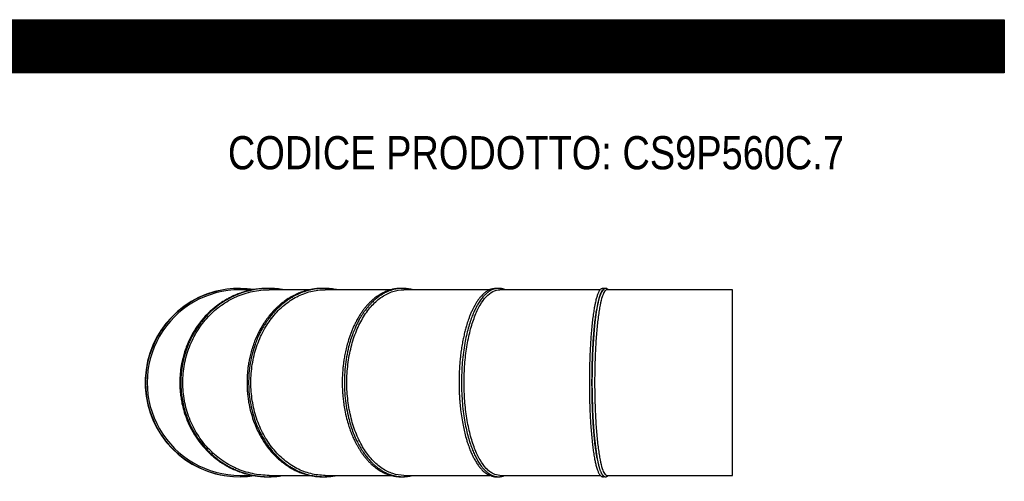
# Model space of a CAD drawing. Header units: millimetres. Extents: x 0 to 5940, y 0 to 4200.
# Tile 5 of 5: x 2970 to 5940, y 2808 to 4200. Entities that reach past the tile are written whole.
import ezdxf

# ---------------------------------------------------------------- set-up
doc = ezdxf.new("R2010")
doc.units = ezdxf.units.MM
doc.header["$LTSCALE"] = 20
doc.layers.add('Default', color=7, linetype='Continuous')
doc.layers.add('TUBO_X_GOMITO_90', color=7, linetype='Continuous')

# ---------------------------------------------------------------- blocks, each defined once
blk = doc.blocks.new('SE2')
at = {"layer": 'TUBO_X_GOMITO_90', "color": 7, "linetype": 'Continuous'}
for p, q in [((3674, 3385.8), (3634.6, 3385.8)), ((3845.6, 3385.8), (3722.9, 3385.8)), ((4089.4, 3385.8), (3891.4, 3385.8)), ((4388.4, 3385.8), (4128.7, 3385.8)), ((4721.2, 3385.8), (4418.5, 3385.8)), ((5120, 3385.8), (4741.2, 3385.8)), ((5120, 2825.8), (5120, 3385.8)), ((3634.6, 2825.8), (3674.2, 2825.8)), ((3722.9, 2825.8), (3845.8, 2825.8)), ((3891.4, 2825.8), (4089.4, 2825.8)), ((4128.7, 2825.8), (4388.3, 2825.8)), ((4418.5, 2825.8), (4721.2, 2825.8)), ((4741.2, 2825.8), (5120, 2825.8))]:
    blk.add_line(p, q, dxfattribs=at)
for centre, radius, start, end in [((3633.6, 3105.8), 284, 81.2247, 278.7761), ((3632.5, 3105.8), 284, 80.7616, 81.0617), ((3632.5, 3105.8), 284, 99.682, 266.1327), ((3634.6, 3105.8), 280, 89.9989, 270.0015), ((3632.5, 3105.8), 284, 273.7233, 278.9558)]:
    blk.add_arc(centre, radius, start, end, dxfattribs=at)
for start_param, end_param in [(0, 2.534717), (0.676217, 2.534688)]:
    blk.add_ellipse((4733.1, 3105.8), major_axis=(0, 280), ratio=0.131652, start_param=start_param, end_param=end_param, dxfattribs=at)
for points, knots in [([(3761.9, 3385.8), (3760.9, 3386), (3754.5, 3387.1), (3742.4, 3388.7), (3725.9, 3389.8), (3708.9, 3389.8), (3691, 3388.6), (3672.3, 3385.8), (3653.6, 3381.6), (3636.2, 3376.2), (3620, 3369.9), (3606.4, 3363.6), (3596.3, 3358.2), (3589.8, 3354.4), (3584.9, 3351.4), (3579.1, 3347.7), (3571.8, 3342.8), (3563.7, 3336.9), (3555.8, 3330.6), (3546.2, 3322.3), (3532.1, 3308.8), (3514.6, 3288.8), (3496.8, 3263.4), (3483.6, 3239.3), (3474.1, 3217.6), (3467.7, 3199.8), (3463.5, 3185.5), (3460.8, 3174.9), (3459, 3166.6), (3457.1, 3156.6), (3455.3, 3144.6), (3453.6, 3129), (3453.2, 3119.2), (3453, 3112.7)], [0.7271706, 0.7271706, 0.7271706, 0.7271706, 0.728996, 0.7390419, 0.7491765, 0.7588648, 0.7697826, 0.7815259, 0.7930505, 0.8042464, 0.8142462, 0.8242484, 0.8309101, 0.8347114, 0.8375271, 0.8411722, 0.8469385, 0.8529811, 0.8588976, 0.8647055, 0.8752463, 0.8930011, 0.9107197, 0.9284365, 0.9398181, 0.9508912, 0.9604583, 0.9649222, 0.9693201, 0.9748519, 0.9817405, 0.9901987, 1, 1, 1, 1]), ([(3765.1, 3385.8), (3763.3, 3386.1), (3755.8, 3387.4), (3742.9, 3389), (3727, 3389.9), (3714, 3389.8), (3703.7, 3389.2), (3695.5, 3388.5), (3687.7, 3387.6), (3681.1, 3386.6), (3675.5, 3385.6), (3669.8, 3384.5), (3659.9, 3382.2), (3644.4, 3378), (3624.6, 3370.7), (3604.7, 3361.3), (3586.5, 3350.8), (3569.3, 3339), (3552.8, 3325.7), (3537, 3310.6), (3522.4, 3294.3), (3509.1, 3276.9), (3499.1, 3261.3), (3491.9, 3248.6), (3487.5, 3240.3), (3484.3, 3233.6), (3481.7, 3227.9), (3478, 3219.2), (3471.8, 3203.4), (3465, 3181), (3459.6, 3154.8), (3456.5, 3128.9), (3455.7, 3104.1), (3456.7, 3080.7), (3459.4, 3058.3), (3463.8, 3035.9), (3469.7, 3014.8), (3475.7, 2997.8), (3480.9, 2985.3), (3485.4, 2975.6), (3490.5, 2965.3), (3497.8, 2952.2), (3507.9, 2936.5), (3520, 2920.2), (3532.1, 2906.3), (3543, 2895.2), (3553.7, 2885.3), (3564.7, 2876.2), (3574.5, 2869), (3582.4, 2863.7), (3589, 2859.4), (3596.5, 2855), (3605.7, 2849.9), (3616.8, 2844.5), (3629.4, 2839.1), (3643.1, 2834.1), (3656.4, 2830.2), (3667.7, 2827.5), (3676.5, 2825.8), (3684.1, 2824.5), (3692.4, 2823.4), (3703.2, 2822.3), (3716.9, 2821.6), (3733, 2821.9), (3749.3, 2823.2), (3760, 2824.8), (3765.1, 2825.7)], [0.2271017, 0.2271017, 0.2271017, 0.2271017, 0.230496, 0.240717, 0.2505845, 0.2593499, 0.2642505, 0.2692384, 0.2742454, 0.2784483, 0.2813034, 0.284454, 0.2888744, 0.2997041, 0.3132607, 0.3266434, 0.3390356, 0.3506386, 0.3634045, 0.3763089, 0.3887537, 0.401233, 0.4141314, 0.4204922, 0.4262217, 0.4301799, 0.4330082, 0.4368873, 0.4462266, 0.4616639, 0.4764547, 0.4911574, 0.5052983, 0.5179009, 0.5305038, 0.543107, 0.5561954, 0.5674003, 0.5735944, 0.5790345, 0.5855501, 0.5932349, 0.6045583, 0.6176179, 0.6281826, 0.6364225, 0.6447859, 0.6536328, 0.6614639, 0.6662707, 0.6703917, 0.6754957, 0.6816051, 0.6890919, 0.6975497, 0.7062211, 0.7152134, 0.7223584, 0.7271419, 0.7314098, 0.736295, 0.7423355, 0.750948, 0.7611425, 0.7713789, 0.7806665, 0.7806665, 0.7806665, 0.7806665]), ([(3886.3, 3389.7), (3883.9, 3389.8), (3879.4, 3389.8), (3872.8, 3389.5), (3865.2, 3388.9), (3856, 3387.8), (3846, 3385.9), (3836.6, 3383.7), (3829.2, 3381.6), (3823.4, 3379.7), (3818.6, 3378), (3811.5, 3375.2), (3799.8, 3370.1), (3784.4, 3361.8), (3769.9, 3352.1), (3758.8, 3343.5), (3750.9, 3336.7), (3744.6, 3330.9), (3739.3, 3325.6), (3733.8, 3319.8), (3727.3, 3312.6), (3720.1, 3303.8), (3713.1, 3294.3), (3706.3, 3284.4), (3698.3, 3271.5), (3689.4, 3255), (3680.7, 3235.8), (3673.6, 3216.9), (3668.2, 3199.3), (3664.7, 3185.2), (3662.4, 3174.6), (3660.9, 3166.4), (3659.3, 3156.4), (3657.7, 3144.5), (3656.3, 3128.9), (3655.9, 3119.1), (3655.7, 3112.7)], [0.7520697, 0.7520697, 0.7520697, 0.7520697, 0.7571953, 0.761474, 0.7659516, 0.7730622, 0.7809732, 0.7871181, 0.7929936, 0.7969382, 0.7996989, 0.8034716, 0.8125224, 0.8256399, 0.8388107, 0.8468456, 0.8531902, 0.8588812, 0.863225, 0.8674495, 0.8739737, 0.8813709, 0.8886236, 0.8957141, 0.9031604, 0.916119, 0.9290753, 0.9401363, 0.9511758, 0.9605559, 0.9650044, 0.9693967, 0.9749166, 0.9817954, 0.9902286, 1, 1, 1, 1]), ([(3926.7, 3385.8), (3926.5, 3385.8), (3923.3, 3386.5), (3918, 3387.5), (3910.5, 3388.5), (3903.1, 3389.3), (3894.9, 3389.7), (3886.3, 3389.8), (3877.7, 3389.5), (3868.7, 3388.8), (3859, 3387.5), (3848.4, 3385.4), (3838.2, 3382.9), (3829.8, 3380.2), (3823.5, 3378), (3818, 3375.9), (3811.8, 3373.2), (3804.7, 3369.9), (3797.8, 3366.4), (3791.5, 3362.8), (3786, 3359.4), (3781.3, 3356.4), (3777.4, 3353.7), (3773.5, 3351), (3768.9, 3347.6), (3763.5, 3343.3), (3755.2, 3336.3), (3743.9, 3325.7), (3732.2, 3312.8), (3723.1, 3301.3), (3716.6, 3292.4), (3711.4, 3284.7), (3707.1, 3277.8), (3703.2, 3271.2), (3698.5, 3262.9), (3692.6, 3251.3), (3686, 3236.6), (3678.7, 3217.7), (3671.4, 3194), (3665, 3164.8), (3661.2, 3133.6), (3660.1, 3102), (3661.8, 3070.5), (3666.4, 3039.3), (3673.1, 3011.4), (3681.1, 2987), (3689.8, 2965.8), (3698.6, 2948.3), (3706.4, 2934.8), (3712.6, 2925), (3719.5, 2915.1), (3728, 2903.9), (3738.3, 2891.9), (3749.6, 2880.3), (3759.8, 2871.2), (3768.2, 2864.5), (3774.3, 2859.9), (3780.1, 2855.9), (3787.1, 2851.3), (3797.9, 2845), (3811.7, 2838.1), (3827, 2832.1), (3842.1, 2827.5), (3857.1, 2824.3), (3871.9, 2822.4), (3886, 2821.6), (3899, 2821.9), (3910, 2822.9), (3918, 2824.1), (3923.1, 2825), (3925.9, 2825.6), (3926.7, 2825.8)], [0.2271281, 0.2271281, 0.2271281, 0.2271281, 0.2276332, 0.2338372, 0.238388, 0.2434758, 0.2494473, 0.2555802, 0.2614383, 0.2675161, 0.2744317, 0.2819996, 0.2900463, 0.2961158, 0.300113, 0.3037602, 0.308333, 0.3138761, 0.3195165, 0.3240491, 0.328481, 0.3322939, 0.3352007, 0.3378145, 0.3416346, 0.3464098, 0.3512207, 0.3627407, 0.3758731, 0.3839419, 0.3900337, 0.3960137, 0.400837, 0.404866, 0.4097132, 0.41777, 0.42811, 0.4378484, 0.4530543, 0.4707005, 0.488345, 0.5059885, 0.5236322, 0.541277, 0.558924, 0.572531, 0.5853775, 0.5989437, 0.6070814, 0.6133323, 0.6199959, 0.6290995, 0.6392397, 0.6494585, 0.6598578, 0.6654368, 0.6704589, 0.6748179, 0.6794163, 0.6869614, 0.6997882, 0.710613, 0.7205666, 0.7324526, 0.7424622, 0.7517873, 0.7619629, 0.7697744, 0.7748246, 0.7789092, 0.7806418, 0.7806418, 0.7806418, 0.7806418]), ([(4123.8, 3389.7), (4123.2, 3389.7), (4121.3, 3389.8), (4117.9, 3389.8), (4113.2, 3389.7), (4107.4, 3389.2), (4101.1, 3388.4), (4095, 3387.2), (4088.5, 3385.6), (4081.2, 3383.3), (4072.5, 3379.9), (4064, 3375.8), (4057, 3371.8), (4051.6, 3368.3), (4046.7, 3364.9), (4040.6, 3360.3), (4033.4, 3354.3), (4025.6, 3346.9), (4018.5, 3339.3), (4011.9, 3331.6), (4005.8, 3323.7), (3999.8, 3315.1), (3993.9, 3306), (3988.8, 3297.3), (3984.7, 3289.8), (3981.4, 3283.3), (3977.9, 3275.9), (3973.9, 3266.9), (3969.6, 3256.5), (3965.7, 3245.7), (3961.3, 3232.6), (3956.8, 3217), (3952.6, 3199.4), (3949.9, 3185.2), (3948.2, 3174.6), (3947, 3166.3), (3945.7, 3156.4), (3944.5, 3144.5), (3943.4, 3128.9), (3943.1, 3119.1), (3943, 3112.7)], [0.7494486, 0.7494486, 0.7494486, 0.7494486, 0.7510082, 0.7546129, 0.7586664, 0.7637473, 0.7700953, 0.7756811, 0.7804803, 0.7877127, 0.7958639, 0.8046801, 0.8116285, 0.8162033, 0.820443, 0.8261042, 0.8342746, 0.8424495, 0.8506236, 0.8575751, 0.8645684, 0.8719349, 0.8793637, 0.8867848, 0.8920595, 0.8963275, 0.9009788, 0.9077432, 0.9149707, 0.9219917, 0.9288334, 0.9399341, 0.9510036, 0.9604988, 0.9649625, 0.9693582, 0.9748771, 0.9817582, 0.9902067, 1, 1, 1, 1]), ([(4154.2, 3385.9), (4153.7, 3386), (4148.9, 3387.3), (4139.2, 3389.2), (4127.3, 3389.9), (4118.1, 3389.6), (4111.9, 3389), (4106.2, 3388.2), (4100.2, 3387), (4094.5, 3385.5), (4089.2, 3383.8), (4083.2, 3381.6), (4075.3, 3378.3), (4065.3, 3373.1), (4056.1, 3367.2), (4048.8, 3361.7), (4043.8, 3357.7), (4039.2, 3353.7), (4034.4, 3349.3), (4029.1, 3343.9), (4023, 3337.2), (4016.3, 3329.2), (4009.7, 3320.3), (4003.9, 3311.8), (3998.9, 3303.7), (3993.8, 3295), (3988.1, 3284.2), (3981.8, 3270.7), (3974.9, 3254), (3968.1, 3234.6), (3961.4, 3210.8), (3955.6, 3183.5), (3951.3, 3152.7), (3949.2, 3121.4), (3949.2, 3089.9), (3951.4, 3058.6), (3955.6, 3028.3), (3961.2, 3001.8), (3967.5, 2979), (3974.2, 2959.2), (3982, 2940), (3990.3, 2922.9), (3997, 2910.9), (4001.3, 2903.9), (4003.6, 2900.3), (4006.2, 2896.5), (4010.3, 2890.5), (4017, 2881.5), (4025.3, 2871.7), (4033.7, 2862.9), (4041, 2856.2), (4048, 2850.3), (4055.3, 2844.9), (4062.8, 2840), (4069.8, 2836.1), (4075.9, 2833.1), (4081.6, 2830.5), (4087.5, 2828.3), (4093.2, 2826.4), (4098.1, 2825.1), (4103, 2824), (4108.3, 2823), (4114.5, 2822.2), (4121.1, 2821.8), (4127.8, 2821.7), (4134.1, 2822.1), (4140.4, 2822.8), (4147.1, 2823.9), (4152, 2825), (4154.5, 2825.7), (4154.7, 2825.8)], [0.227676, 0.227676, 0.227676, 0.227676, 0.2290832, 0.2407828, 0.2539705, 0.2611021, 0.2656153, 0.2708997, 0.2765775, 0.2818967, 0.2865177, 0.2909776, 0.2987224, 0.3085518, 0.3193316, 0.3254968, 0.3305423, 0.334648, 0.3395361, 0.3454653, 0.3516473, 0.3597934, 0.3679922, 0.375112, 0.3809995, 0.3874227, 0.3951866, 0.4048094, 0.4160599, 0.4289882, 0.442275, 0.4598945, 0.4775113, 0.4951261, 0.5127402, 0.5303551, 0.5479717, 0.564817, 0.5774066, 0.5900023, 0.6027623, 0.6159729, 0.6266379, 0.6299888, 0.6324847, 0.6354505, 0.6394112, 0.6474851, 0.6592592, 0.6672954, 0.6748206, 0.6818733, 0.6889047, 0.6966183, 0.7038391, 0.7088078, 0.7139069, 0.7199038, 0.7252039, 0.7295393, 0.7334923, 0.7383681, 0.7440002, 0.7502288, 0.7563613, 0.7619794, 0.7672148, 0.77353, 0.7801227, 0.7804993, 0.7804993, 0.7804993, 0.7804993]), ([(4410.6, 3389.6), (4409, 3389.8), (4404.8, 3389.8), (4397.7, 3389), (4389.9, 3386.7), (4382, 3382.9), (4374.8, 3378.1), (4368.1, 3372.5), (4362.4, 3366.7), (4357.2, 3360.6), (4352.1, 3353.8), (4347.2, 3346.5), (4342.7, 3338.9), (4338.5, 3331), (4334.4, 3322.6), (4330.2, 3313.1), (4326.3, 3303.3), (4323, 3294.1), (4320.1, 3285.5), (4317.1, 3275.6), (4313.7, 3263.5), (4310.2, 3248.9), (4306.8, 3232.9), (4303.7, 3215.8), (4301.2, 3198.5), (4299.5, 3184.5), (4298.4, 3174.2), (4297.7, 3166), (4296.9, 3156.1), (4296.1, 3144.2), (4295.5, 3128.8), (4295.3, 3119), (4295.2, 3112.7)], [0.7493708, 0.7493708, 0.7493708, 0.7493708, 0.7559562, 0.7662874, 0.7784425, 0.7881767, 0.7995912, 0.8096346, 0.8176188, 0.8260448, 0.8339964, 0.8424453, 0.850413, 0.8571795, 0.8649852, 0.873334, 0.8812692, 0.8885467, 0.8945051, 0.9004712, 0.9097396, 0.9197216, 0.9294739, 0.9404757, 0.9514759, 0.9606732, 0.9651045, 0.9694884, 0.9749929, 0.9818581, 0.9902625, 1, 1, 1, 1]), ([(4433.6, 3385.8), (4433.6, 3385.8), (4431.4, 3386.7), (4426.7, 3388.4), (4419.7, 3389.7), (4413.3, 3389.9), (4407.7, 3389.3), (4402.6, 3388.3), (4397.3, 3386.5), (4392.1, 3384.2), (4387.7, 3381.7), (4383.7, 3379.1), (4379.8, 3376.1), (4375.9, 3372.7), (4372.2, 3369.2), (4368.5, 3365.2), (4364.4, 3360.4), (4360, 3354.6), (4355.8, 3348.4), (4352.2, 3342.5), (4349.2, 3337.2), (4346.6, 3332.3), (4344, 3327.2), (4341.1, 3321), (4338, 3314.1), (4333.9, 3303.9), (4328.7, 3289.4), (4322.7, 3269.7), (4317.2, 3247.7), (4312.3, 3223.5), (4308.1, 3196.5), (4304.9, 3166.8), (4303, 3135.8), (4302.3, 3104.4), (4303.1, 3072.9), (4305.2, 3041.9), (4308.4, 3012.9), (4312.6, 2986.5), (4317.4, 2962.8), (4323, 2940.8), (4329.2, 2920.6), (4335.7, 2902.9), (4342.1, 2888), (4348.9, 2874.6), (4356.3, 2862.2), (4364, 2851.5), (4371.1, 2843.4), (4377.5, 2837.2), (4383.7, 2832.3), (4389.2, 2828.9), (4393.8, 2826.5), (4397.4, 2825), (4400.6, 2823.9), (4403.9, 2823), (4407.2, 2822.3), (4410.8, 2821.9), (4414.4, 2821.7), (4417.5, 2821.8), (4420.2, 2822.1), (4423.2, 2822.5), (4426.7, 2823.3), (4430.3, 2824.4), (4432.7, 2825.4), (4433.6, 2825.8)], [0.2277975, 0.2277975, 0.2277975, 0.2277975, 0.2278424, 0.2370368, 0.2473062, 0.2564485, 0.2632998, 0.2701809, 0.2777024, 0.2851528, 0.2918205, 0.2966824, 0.3025573, 0.3088438, 0.3141866, 0.3191238, 0.3258829, 0.333435, 0.3405531, 0.3466924, 0.3519769, 0.3562459, 0.3606958, 0.3662988, 0.3724564, 0.3783942, 0.3911239, 0.405839, 0.4205492, 0.4352545, 0.4517652, 0.4694027, 0.487038, 0.5046722, 0.5223065, 0.5399418, 0.5575798, 0.573186, 0.5878919, 0.6026019, 0.6173584, 0.6313698, 0.6436, 0.6550895, 0.6681767, 0.681765, 0.6927017, 0.7016135, 0.7108134, 0.7199901, 0.7252795, 0.7303873, 0.7349485, 0.7389389, 0.743642, 0.74871, 0.7538289, 0.7581312, 0.7614603, 0.7650024, 0.7700043, 0.775994, 0.7799621, 0.7799621, 0.7799621, 0.7799621]), ([(4733.2, 3388.8), (4732.8, 3389), (4731.3, 3389.6), (4728.5, 3390), (4725.2, 3389), (4722.5, 3387.2), (4720.3, 3384.9), (4718.5, 3382.4), (4716.9, 3379.7), (4715.5, 3376.8), (4713.9, 3373.3), (4712.3, 3368.8), (4710.7, 3363.8), (4709.1, 3358.2), (4707.5, 3352), (4706.1, 3346), (4705.1, 3340.8), (4704.2, 3336.1), (4703.2, 3330.7), (4702, 3323.9), (4700.3, 3313.1), (4698.3, 3297.8), (4696, 3277.8), (4694, 3256.4), (4692.5, 3235.6), (4691.3, 3215.9), (4690.4, 3198.5), (4689.8, 3184.5), (4689.4, 3174.1), (4689.2, 3165.9), (4688.9, 3156), (4688.7, 3144.1), (4688.4, 3128.7), (4688.4, 3119), (4688.3, 3112.7)], [0.7437687, 0.7437687, 0.7437687, 0.7437687, 0.7471223, 0.7558722, 0.7640508, 0.7723761, 0.7798583, 0.7870207, 0.7927258, 0.7981724, 0.8049174, 0.8125716, 0.8199203, 0.8271798, 0.8348674, 0.8424511, 0.8471082, 0.8512681, 0.856498, 0.8626136, 0.8699894, 0.8849261, 0.8996515, 0.9143744, 0.9290956, 0.9401615, 0.9512017, 0.9605718, 0.9650238, 0.9694144, 0.9749244, 0.9817976, 0.9902281, 1, 1, 1, 1]), ([(4745.2, 3385.8), (4745, 3385.9), (4744.5, 3386.5), (4743.5, 3387.4), (4742.2, 3388.3), (4741, 3388.9), (4739.8, 3389.4), (4738.7, 3389.7), (4737.4, 3389.8), (4735.7, 3389.7), (4733.8, 3389.2), (4731.6, 3388.1), (4729.8, 3386.6), (4728.1, 3384.7), (4726.2, 3382.1), (4724.3, 3378.7), (4722.2, 3374.1), (4720.2, 3368.8), (4718.6, 3363.6), (4717.3, 3359.1), (4716.3, 3355.3), (4715.2, 3351.1), (4714.3, 3346.9), (4713.4, 3343), (4712.7, 3339.3), (4711.9, 3335.4), (4711.1, 3330.6), (4710.3, 3326.3), (4709.9, 3323.7), (4709.8, 3322.9)], [0.39426, 0.39426, 0.39426, 0.39426, 0.4002038, 0.420375, 0.438601, 0.4544278, 0.4676559, 0.4807734, 0.4951895, 0.5105213, 0.538434, 0.5648855, 0.5906311, 0.6188805, 0.6471965, 0.6854957, 0.7256738, 0.7668261, 0.8065692, 0.8275466, 0.849355, 0.8719938, 0.8946132, 0.9138559, 0.9293805, 0.9460944, 0.9671001, 0.9915836, 1, 1, 1, 1]), ([(3722.9, 2825.8), (3705.9, 2825.8), (3688.9, 2827.6), (3663.9, 2832.9), (3655.6, 2835.1), (3639.3, 2840.4), (3631.3, 2843.4), (3607.7, 2853.9), (3592.6, 2862.5), (3571.3, 2877.7), (3564.4, 2883.2), (3551.2, 2894.7), (3544.9, 2900.9), (3526.7, 2920.3), (3515.8, 2934.5), (3501.5, 2957.4), (3497.1, 2965.2), (3489, 2981.4), (3485.3, 2989.7), (3475.4, 3015.2), (3470.4, 3032.9), (3463.7, 3069), (3462, 3087.4), (3462, 3115), (3462.4, 3124.2), (3464.1, 3142.5), (3465.4, 3151.6), (3470.4, 3178.7), (3475.4, 3196.3), (3485.3, 3221.8), (3489, 3230.1), (3497.1, 3246.3), (3501.5, 3254.2), (3515.8, 3277), (3526.7, 3291.3), (3544.9, 3310.6), (3551.2, 3316.8), (3564.4, 3328.4), (3571.3, 3333.8), (3592.6, 3349), (3607.7, 3357.6), (3639.2, 3371.6), (3655.5, 3376.9), (3688.9, 3384), (3705.9, 3385.8), (3722.9, 3385.8), (3722.9, 3385.8), (3722.9, 3385.8)], [0.2500026, 0.2500026, 0.2500026, 0.2500026, 0.28125, 0.28125, 0.296875, 0.296875, 0.3125, 0.3125, 0.34375, 0.34375, 0.359375, 0.359375, 0.375, 0.375, 0.40625, 0.40625, 0.421875, 0.421875, 0.4375, 0.4375, 0.46875, 0.46875, 0.5, 0.5, 0.515625, 0.515625, 0.53125, 0.53125, 0.5625, 0.5625, 0.578125, 0.578125, 0.59375, 0.59375, 0.625, 0.625, 0.640625, 0.640625, 0.65625, 0.65625, 0.6875, 0.6875, 0.71875, 0.71875, 0.75, 0.75, 0.7500022, 0.7500022, 0.7500022, 0.7500022]), ([(3891.4, 2825.8), (3876.8, 2825.8), (3862.2, 2827.6), (3840.8, 2832.9), (3833.7, 2835.1), (3819.7, 2840.4), (3812.8, 2843.4), (3792.5, 2853.9), (3779.5, 2862.5), (3761.2, 2877.7), (3755.3, 2883.2), (3744, 2894.7), (3738.5, 2900.9), (3723, 2920.3), (3713.6, 2934.5), (3701.3, 2957.4), (3697.5, 2965.2), (3690.5, 2981.4), (3687.4, 2989.7), (3678.9, 3015.2), (3674.6, 3032.9), (3668.8, 3069), (3667.4, 3087.4), (3667.4, 3115), (3667.7, 3124.2), (3669.2, 3142.5), (3670.3, 3151.6), (3674.6, 3178.7), (3678.9, 3196.3), (3687.4, 3221.8), (3690.5, 3230.1), (3697.5, 3246.3), (3701.3, 3254.2), (3713.6, 3277), (3723, 3291.3), (3738.5, 3310.6), (3744, 3316.8), (3755.3, 3328.4), (3761.2, 3333.8), (3779.5, 3349), (3792.5, 3357.6), (3819.5, 3371.6), (3833.6, 3376.9), (3862.2, 3384), (3876.8, 3385.8), (3891.4, 3385.8), (3891.4, 3385.8), (3891.4, 3385.8)], [0.2500026, 0.2500026, 0.2500026, 0.2500026, 0.28125, 0.28125, 0.296875, 0.296875, 0.3125, 0.3125, 0.34375, 0.34375, 0.359375, 0.359375, 0.375, 0.375, 0.40625, 0.40625, 0.421875, 0.421875, 0.4375, 0.4375, 0.46875, 0.46875, 0.5, 0.5, 0.515625, 0.515625, 0.53125, 0.53125, 0.5625, 0.5625, 0.578125, 0.578125, 0.59375, 0.59375, 0.625, 0.625, 0.640625, 0.640625, 0.65625, 0.65625, 0.6875, 0.6875, 0.71875, 0.71875, 0.75, 0.75, 0.7500022, 0.7500022, 0.7500022, 0.7500022]), ([(4128.7, 2825.8), (4117.5, 2825.8), (4106.3, 2827.6), (4089.8, 2832.9), (4084.4, 2835.1), (4073.6, 2840.4), (4068.3, 2843.4), (4052.8, 2853.9), (4042.8, 2862.5), (4028.8, 2877.7), (4024.3, 2883.2), (4015.6, 2894.7), (4011.4, 2900.9), (3999.4, 2920.3), (3992.2, 2934.5), (3982.8, 2957.4), (3979.9, 2965.2), (3974.5, 2981.4), (3972.1, 2989.7), (3965.6, 3015.2), (3962.3, 3032.9), (3957.9, 3069), (3956.8, 3087.4), (3956.8, 3115), (3957, 3124.2), (3958.1, 3142.5), (3959, 3151.6), (3962.3, 3178.7), (3965.6, 3196.3), (3972.1, 3221.8), (3974.5, 3230.1), (3979.9, 3246.3), (3982.8, 3254.2), (3992.2, 3277), (3999.4, 3291.3), (4011.4, 3310.6), (4015.6, 3316.8), (4024.3, 3328.4), (4028.8, 3333.8), (4042.8, 3349), (4052.8, 3357.6), (4073.5, 3371.6), (4084.3, 3376.9), (4106.3, 3384), (4117.5, 3385.8), (4128.7, 3385.8), (4128.7, 3385.8), (4128.7, 3385.8)], [0.2500026, 0.2500026, 0.2500026, 0.2500026, 0.28125, 0.28125, 0.296875, 0.296875, 0.3125, 0.3125, 0.34375, 0.34375, 0.359375, 0.359375, 0.375, 0.375, 0.40625, 0.40625, 0.421875, 0.421875, 0.4375, 0.4375, 0.46875, 0.46875, 0.5, 0.5, 0.515625, 0.515625, 0.53125, 0.53125, 0.5625, 0.5625, 0.578125, 0.578125, 0.59375, 0.59375, 0.625, 0.625, 0.640625, 0.640625, 0.65625, 0.65625, 0.6875, 0.6875, 0.71875, 0.71875, 0.75, 0.75, 0.7500022, 0.7500022, 0.7500022, 0.7500022]), ([(4418.5, 2825.8), (4411.5, 2825.8), (4404.4, 2827.6), (4394.1, 2832.9), (4390.7, 2835.1), (4383.9, 2840.4), (4380.6, 2843.4), (4370.8, 2853.9), (4364.5, 2862.5), (4355.7, 2877.7), (4352.9, 2883.2), (4347.4, 2894.7), (4344.8, 2900.9), (4337.2, 2920.3), (4332.7, 2934.5), (4326.8, 2957.4), (4325, 2965.2), (4321.6, 2981.4), (4320.1, 2989.7), (4316, 3015.2), (4313.9, 3032.9), (4311.1, 3069), (4310.4, 3087.4), (4310.4, 3115), (4310.6, 3124.2), (4311.3, 3142.5), (4311.8, 3151.6), (4313.9, 3178.7), (4316, 3196.3), (4320.1, 3221.8), (4321.6, 3230.1), (4325, 3246.3), (4326.8, 3254.2), (4332.7, 3277), (4337.2, 3291.3), (4344.8, 3310.6), (4347.4, 3316.8), (4352.9, 3328.4), (4355.7, 3333.8), (4364.5, 3349), (4370.8, 3357.6), (4383.8, 3371.6), (4390.6, 3376.9), (4404.4, 3384), (4411.5, 3385.8), (4418.5, 3385.8), (4418.5, 3385.8), (4418.5, 3385.8)], [0.2500026, 0.2500026, 0.2500026, 0.2500026, 0.28125, 0.28125, 0.296875, 0.296875, 0.3125, 0.3125, 0.34375, 0.34375, 0.359375, 0.359375, 0.375, 0.375, 0.40625, 0.40625, 0.421875, 0.421875, 0.4375, 0.4375, 0.46875, 0.46875, 0.5, 0.5, 0.515625, 0.515625, 0.53125, 0.53125, 0.5625, 0.5625, 0.578125, 0.578125, 0.59375, 0.59375, 0.625, 0.625, 0.640625, 0.640625, 0.65625, 0.65625, 0.6875, 0.6875, 0.71875, 0.71875, 0.75, 0.75, 0.7500022, 0.7500022, 0.7500022, 0.7500022]), ([(4741.2, 3385.8), (4738.8, 3385.8), (4736.4, 3384), (4732.8, 3378.7), (4731.7, 3376.5), (4729.3, 3371.2), (4728.2, 3368.1), (4724.9, 3357.7), (4722.7, 3349), (4719.7, 3333.8), (4718.8, 3328.4), (4716.9, 3316.8), (4716, 3310.6), (4713.4, 3291.3), (4711.9, 3277), (4709.9, 3254.2), (4709.2, 3246.3), (4708.1, 3230.1), (4707.6, 3221.8), (4706.2, 3196.4), (4705.5, 3178.7), (4704.5, 3142.6), (4704.3, 3124.2), (4704.3, 3096.6), (4704.3, 3087.4), (4704.6, 3069.1), (4704.7, 3060), (4705.5, 3032.9), (4706.2, 3015.2), (4707.6, 2989.7), (4708.1, 2981.4), (4709.2, 2965.3), (4709.9, 2957.4), (4711.9, 2934.5), (4713.4, 2920.3), (4716, 2900.9), (4716.9, 2894.8), (4718.8, 2883.2), (4719.7, 2877.7), (4722.7, 2862.5), (4724.9, 2853.9), (4729.3, 2840), (4731.6, 2834.7), (4736.4, 2827.6), (4738.8, 2825.8), (4741.2, 2825.8), (4741.2, 2825.8), (4741.2, 2825.8)], [0.2500056, 0.2500056, 0.2500056, 0.2500056, 0.28125, 0.28125, 0.296875, 0.296875, 0.3125, 0.3125, 0.34375, 0.34375, 0.359375, 0.359375, 0.375, 0.375, 0.40625, 0.40625, 0.421875, 0.421875, 0.4375, 0.4375, 0.46875, 0.46875, 0.5, 0.5, 0.515625, 0.515625, 0.53125, 0.53125, 0.5625, 0.5625, 0.578125, 0.578125, 0.59375, 0.59375, 0.625, 0.625, 0.640625, 0.640625, 0.65625, 0.65625, 0.6875, 0.6875, 0.71875, 0.71875, 0.75, 0.75, 0.7500114, 0.7500114, 0.7500114, 0.7500114]), ([(4730.5, 3385.1), (4729, 3384.3), (4727.5, 3382.7), (4724.8, 3378.7), (4723.6, 3376.5), (4721.3, 3371.2), (4720.2, 3368.2), (4716.8, 3357.7), (4714.7, 3349.1), (4711.7, 3334.1), (4710.8, 3328.9), (4709.9, 3323.3)], [0.0226513, 0.0226513, 0.0226513, 0.0226513, 0.0625, 0.0625, 0.09375, 0.09375, 0.125, 0.125, 0.1875, 0.1875, 0.2175575, 0.2175575, 0.2175575, 0.2175575]), ([(4711.7, 2878), (4711, 2881.5), (4710.4, 2885.1), (4708.9, 2894.7), (4708, 2900.8), (4705.4, 2920.2), (4703.9, 2934.4), (4701.8, 2957.3), (4701.2, 2965.2), (4700.1, 2981.4), (4699.6, 2989.7), (4698.2, 3015.1), (4697.5, 3032.8), (4696.5, 3069), (4696.3, 3087.4), (4696.3, 3115), (4696.3, 3124.2), (4696.6, 3142.5), (4696.7, 3151.6), (4697.5, 3178.7), (4698.2, 3196.4), (4699.6, 3221.9), (4700.1, 3230.2), (4701.2, 3246.4), (4701.8, 3254.3), (4703.9, 3277.1), (4705.4, 3291.3), (4708, 3310.7), (4708.9, 3316.8), (4709.8, 3322.6)], [0.1984297, 0.1984297, 0.1984297, 0.1984297, 0.21875, 0.21875, 0.25, 0.25, 0.3125, 0.3125, 0.34375, 0.34375, 0.375, 0.375, 0.4375, 0.4375, 0.5, 0.5, 0.53125, 0.53125, 0.5625, 0.5625, 0.625, 0.625, 0.65625, 0.65625, 0.6875, 0.6875, 0.75, 0.75, 0.7811634, 0.7811634, 0.7811634, 0.7811634]), ([(4701.4, 3249.4), (4701.1, 3245.7), (4700.9, 3242), (4700, 3230.2), (4699.5, 3221.8), (4698.1, 3196.4), (4697.4, 3178.7), (4696.4, 3142.6), (4696.2, 3124.2), (4696.2, 3096.6), (4696.3, 3087.3), (4696.5, 3069), (4696.7, 3059.9), (4697.4, 3032.8), (4698.1, 3015.1), (4699.5, 2989.7), (4700, 2981.4), (4701, 2967.6), (4701.4, 2962.1), (4701.9, 2956.7)], [0.3292483, 0.3292483, 0.3292483, 0.3292483, 0.34375, 0.34375, 0.375, 0.375, 0.4375, 0.4375, 0.5, 0.5, 0.53125, 0.53125, 0.5625, 0.5625, 0.625, 0.625, 0.65625, 0.65625, 0.6780159, 0.6780159, 0.6780159, 0.6780159]), ([(3453, 3112.7), (3452.9, 3106.1), (3452.9, 3096), (3453.9, 3080.2), (3455.2, 3068.4), (3456.9, 3056.1), (3459.7, 3041), (3464.8, 3020.4), (3472.9, 2996.3), (3484.5, 2970.2), (3499.4, 2944), (3517.6, 2919), (3534.2, 2900.7), (3547.8, 2887.9), (3557.6, 2879.4), (3567.7, 2871.6), (3577.4, 2864.8), (3587.8, 2858.2), (3600.1, 2851.2), (3615.5, 2843.6), (3633.2, 2836.4), (3652.6, 2830.2), (3671.1, 2826), (3685.9, 2823.7), (3696.3, 2822.7), (3704.2, 2822.1), (3711.5, 2821.8), (3716.2, 2821.8), (3718.6, 2821.8)], [0, 0, 0, 0, 0.010081, 0.0186408, 0.0253951, 0.0305511, 0.039269, 0.0513524, 0.0661116, 0.0821265, 0.0998435, 0.1175626, 0.1352838, 0.1426451, 0.1501569, 0.1580835, 0.1651047, 0.1710581, 0.1798806, 0.1902869, 0.2016368, 0.2141145, 0.2268942, 0.2356463, 0.2412602, 0.2457236, 0.2500731, 0.254329, 0.254329, 0.254329, 0.254329]), ([(3655.7, 3112.7), (3655.7, 3106.1), (3655.6, 3096.1), (3656.5, 3080.3), (3657.6, 3068.5), (3659.1, 3056.3), (3661.4, 3041.4), (3665.8, 3021), (3672.3, 2998.2), (3680.6, 2975.9), (3689.8, 2955.6), (3700, 2937), (3711.4, 2919.3), (3722.8, 2904.1), (3732.7, 2892.8), (3740.1, 2885.1), (3745.6, 2879.7), (3750.9, 2874.8), (3756.8, 2869.7), (3763.9, 2864), (3772.4, 2857.8), (3782.1, 2851.4), (3792.9, 2845.1), (3802.9, 2840.1), (3811.5, 2836.3), (3818.2, 2833.7), (3824.9, 2831.3), (3833.1, 2828.8), (3842.8, 2826.3), (3852.9, 2824.3), (3862.4, 2822.9), (3870.9, 2822.2), (3878.4, 2821.8), (3883.9, 2821.7), (3887, 2821.8), (3888, 2821.8)], [0, 0, 0, 0, 0.0100504, 0.018585, 0.0253327, 0.0304783, 0.0390859, 0.0510185, 0.0657322, 0.0796247, 0.0922444, 0.1048668, 0.1174917, 0.13034, 0.1397668, 0.1456621, 0.1504109, 0.1545173, 0.1595407, 0.1654818, 0.1722117, 0.1802241, 0.1884169, 0.1971282, 0.2030255, 0.2074985, 0.2119004, 0.2176329, 0.2251579, 0.2326752, 0.2389685, 0.2451609, 0.2504975, 0.2547213, 0.2568393, 0.2568393, 0.2568393, 0.2568393]), ([(3943, 3112.7), (3942.9, 3106.1), (3942.9, 3096.1), (3943.6, 3080.3), (3944.4, 3068.5), (3945.6, 3056.3), (3947.4, 3041.3), (3950.8, 3020.8), (3955.6, 2998.8), (3961.3, 2978.8), (3966.7, 2962.6), (3971.3, 2950.7), (3975.1, 2941.9), (3978.1, 2935.3), (3981.3, 2928.4), (3985.3, 2920.7), (3989.8, 2912.5), (3994.5, 2904.6), (3999.5, 2896.9), (4004.6, 2889.5), (4010, 2882.4), (4015.9, 2875.2), (4022.5, 2867.9), (4029.1, 2861.2), (4035.7, 2855.3), (4042, 2850.1), (4048.3, 2845.4), (4053.9, 2841.7), (4058.8, 2838.7), (4063.7, 2836), (4069.3, 2833.2), (4075.4, 2830.5), (4081.3, 2828.2), (4086.8, 2826.4), (4092.5, 2824.9), (4098.6, 2823.6), (4104.7, 2822.6), (4110.5, 2822), (4116.2, 2821.7), (4120.1, 2821.8), (4122.1, 2821.8)], [0, 0, 0, 0, 0.0100726, 0.018622, 0.0253689, 0.030511, 0.0391833, 0.0512094, 0.0659615, 0.0784958, 0.088193, 0.0969539, 0.102093, 0.1061576, 0.110792, 0.1166779, 0.122975, 0.129197, 0.1352587, 0.1417988, 0.147828, 0.1543936, 0.1617947, 0.1694242, 0.1757539, 0.1821867, 0.188767, 0.1944501, 0.1987259, 0.2029731, 0.2083589, 0.2146074, 0.2201491, 0.2248376, 0.2298012, 0.2356261, 0.2413716, 0.2463783, 0.2512677, 0.2567845, 0.2567845, 0.2567845, 0.2567845]), ([(4295.2, 3112.7), (4295.2, 3106.1), (4295.2, 3096.2), (4295.6, 3080.5), (4296.1, 3068.8), (4296.8, 3056.7), (4297.9, 3042), (4300, 3021.9), (4303.1, 2999.4), (4307, 2977.3), (4311.4, 2957.1), (4315.8, 2940.3), (4319.6, 2927.7), (4322.3, 2919.5), (4324.5, 2913.3), (4326.9, 2906.7), (4330.3, 2898.3), (4334.5, 2888.6), (4339, 2879.6), (4342.8, 2872.6), (4346, 2867.1), (4349.3, 2861.8), (4352.7, 2856.9), (4355.7, 2852.8), (4358.5, 2849.5), (4361.3, 2846.2), (4364.6, 2842.5), (4368.6, 2838.6), (4373, 2834.9), (4377.8, 2831.4), (4382.6, 2828.4), (4387.3, 2826.1), (4391.8, 2824.3), (4396.3, 2823), (4400.5, 2822.2), (4404, 2821.8), (4406.8, 2821.7), (4409, 2821.8), (4410.3, 2821.9), (4410.9, 2821.9)], [0, 0, 0, 0, 0.0100156, 0.0185213, 0.0252585, 0.0303902, 0.0388878, 0.0506701, 0.0653312, 0.0791435, 0.0914678, 0.104391, 0.1134464, 0.1183616, 0.1224944, 0.1274998, 0.133694, 0.1428994, 0.152201, 0.1581787, 0.1631009, 0.1690365, 0.17495, 0.1798715, 0.1837543, 0.1878909, 0.193054, 0.1993085, 0.2061451, 0.2127728, 0.2198987, 0.2267497, 0.2328818, 0.2388048, 0.2451424, 0.249925, 0.2533231, 0.2565714, 0.2587771, 0.2587771, 0.2587771, 0.2587771]), ([(4688.3, 3112.7), (4688.3, 3106.1), (4688.3, 3096.2), (4688.5, 3080.5), (4688.6, 3068.8), (4688.9, 3056.7), (4689.3, 3041.9), (4690, 3021.7), (4691.1, 2998.7), (4692.5, 2975), (4694.3, 2952.5), (4696.3, 2931.3), (4698.5, 2912.2), (4700.5, 2897.7), (4702.1, 2886.9), (4703.5, 2879), (4704.8, 2871.9), (4706.1, 2865.6), (4707.5, 2859.5), (4709.1, 2853.3), (4710.8, 2847.1), (4712.6, 2841.7), (4714.4, 2837.2), (4716.1, 2833.3), (4717.9, 2830), (4719.7, 2827.4), (4721.6, 2825.2), (4723.8, 2823.3), (4726.6, 2822), (4729.4, 2821.6), (4731.7, 2822.1), (4732.8, 2822.5), (4733.2, 2822.7)], [0, 0, 0, 0, 0.0100508, 0.0185822, 0.0253237, 0.0304581, 0.0390566, 0.0509807, 0.065696, 0.0804159, 0.0951371, 0.1098604, 0.1245892, 0.1378604, 0.14536, 0.1528092, 0.1598871, 0.1660683, 0.1725655, 0.1804369, 0.1887182, 0.1969864, 0.2045561, 0.2118081, 0.2191963, 0.2263691, 0.2326549, 0.2395135, 0.2470619, 0.2546955, 0.2606476, 0.2638972, 0.2638972, 0.2638972, 0.2638972]), ([(4711.7, 2877.6), (4711.9, 2876.4), (4712.4, 2874), (4713.1, 2870.5), (4713.7, 2867.3), (4714.3, 2864.6), (4714.9, 2861.9), (4715.6, 2859.1), (4716.3, 2856), (4717.1, 2852.9), (4718, 2849.9), (4718.9, 2846.9), (4719.8, 2843.9), (4720.9, 2841), (4721.9, 2838.2), (4723.1, 2835.4), (4724.2, 2833), (4725.2, 2831.2), (4726, 2829.8), (4726.6, 2828.9), (4727.3, 2827.9), (4728.1, 2826.8), (4729.1, 2825.7), (4730.4, 2824.5), (4731.7, 2823.5), (4733, 2822.7), (4734.3, 2822.2), (4735.8, 2821.8), (4737.7, 2821.7), (4739.9, 2822.1), (4742, 2823.1), (4743.7, 2824.3), (4744.7, 2825.3), (4745.2, 2825.8), (4745.2, 2825.8)], [0, 0, 0, 0, 0.0159133, 0.0368274, 0.054096, 0.0679062, 0.0823873, 0.0992187, 0.1180394, 0.138569, 0.1589403, 0.1790045, 0.2024899, 0.225923, 0.2502571, 0.2755404, 0.3016276, 0.3253323, 0.3385031, 0.3501831, 0.3620213, 0.3770228, 0.3952579, 0.4163457, 0.4395434, 0.459564, 0.4765779, 0.4924195, 0.5200802, 0.550361, 0.5793637, 0.6050715, 0.6305477, 0.6306419, 0.6306419, 0.6306419, 0.6306419])]:
    blk.add_open_spline(points, degree=3, knots=knots, dxfattribs=at)

msp = doc.modelspace()

# ---------------------------------------------------------------- hatches: boundary and pattern name
at = {"layer": 'Default', "linetype": 'Continuous'}
h = msp.add_hatch(dxfattribs=at)
h.set_pattern_fill('LINE', scale=0.6299213, angle=45, style=0)
h.paths.add_polyline_path([(5940, 4040), (5940, 4200), (0, 4200), (0, 4040)])
msp.add_hatch(color=7, dxfattribs=at).paths.add_polyline_path([(5940, 4040), (5940, 4200), (0, 4200), (0, 4040)])

# ---------------------------------------------------------------- linework, layer by layer
at = {"layer": 'Default', "color": 7, "linetype": 'Continuous'}
for p, q in [((0, 4200), (5940, 4200)), ((5940, 4200), (5940, 4040)), ((5940, 4040), (0, 4040))]:
    msp.add_line(p, q, dxfattribs=at)

# ---------------------------------------------------------------- block references
at = {"layer": 'Default'}
msp.add_blockref('SE2', (0, 0), dxfattribs=at)

# ---------------------------------------------------------------- texts
at = {"layer": 'Default', "insert": (3598.1, 3848.9), "char_height": 100, "width": 1863.909, "attachment_point": 1}
msp.add_mtext('{\\fArial Narrow|b0||i0||c0|p34;\\C7;\\H100.;\\W1.;CODICE PRODOTTO: CS9P560C.7}', dxfattribs=at)

doc.saveas('drawing.dxf')
